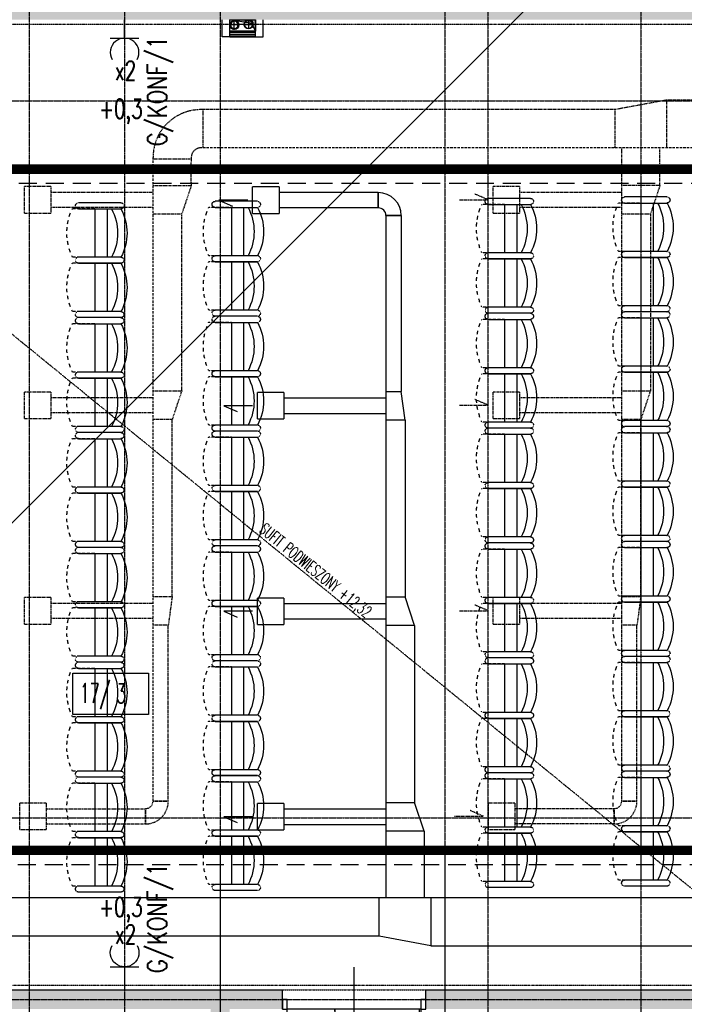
# Model space of a CAD drawing. Extents: x -7228 to 74941, y -112898 to 85621.
# Tile 92 of 256: x 51328 to 52023, y -56214 to -55184. Entities that reach past the tile are written whole.
import ezdxf
from ezdxf.enums import TextEntityAlignment as Align

# ---------------------------------------------------------------- set-up
doc = ezdxf.new("R2010")
doc.units = 0
for name, pattern in [('CENTER', [2, 1.25, -0.25, 0.25, -0.25]), ('DASHDOT', [1, 0.5, -0.25, 0, -0.25]), ('DASHED', [0.75, 0.5, -0.25]), ('DASHED2', [0.375, 0.25, -0.125]), ('DIVIDE', [31.75, 12.7, -6.35, 0, -6.35, 0, -6.35])]:
    doc.linetypes.add(name, pattern=pattern)
doc.layers.get('0').update_dxf_attribs({"color": 101, "linetype": 'CONTINUOUS'})
for name, color, linetype in [('Drz---drzwi', 5, 'CONTINUOUS'), ('E35', 6, 'CONTINUOUS'), ('E50', 3, 'CONTINUOUS'), ('E50kor', 3, 'CONTINUOUS'), ('Ins-kan', 54, 'CONTINUOUS'), ('Ins-went', 141, 'CONTINUOUS'), ('Opis-pom', 6, 'CONTINUOUS'), ('Opis_pom_ramka', 6, 'CONTINUOUS'), ('Os-osie glowne', 1, 'CENTER'), ('Sc-beton', 7, 'CONTINUOUS'), ('Sc-beton-hatch', 86, 'CONTINUOUS'), ('Sc-cegla pustak-hatch', 8, 'CONTINUOUS'), ('Sc-gk', 120, 'CONTINUOUS'), ('Sc-nadproza kon', 5, 'DASHED2'), ('Sc-silikat', 61, 'CONTINUOUS'), ('Suf-widok', 8, 'CONTINUOUS'), ('W-otwor-strop', 1, 'CONTINUOUS'), ('Wyp-meble', 155, 'CONTINUOUS')]:
    doc.layers.add(name, color=color, linetype=linetype)
doc.styles.add('KA wymiar', font='romans.shx', dxfattribs={"width": 0.6})
doc.styles.add('ROMANS', font='romans', dxfattribs={"width": 0.85})
doc.linetypes.add('BATTING', pattern='A,0.0001,-0.1,[134,ltypeshp.shx,S=0.1,R=0,X=-0.1,Y=0],-0.2,[134,ltypeshp.shx,S=0.1,R=180,X=0.1,Y=0],-0.1', length=0.4001)

# ---------------------------------------------------------------- blocks, each defined once
blk = doc.blocks.new('_dlgjlfh')
at = {"ltscale": 7}
for p, q in [((23, -75), (-34, -75)), ((10, -143), (100, -143)), ((10, -145), (100, -145))]:
    blk.add_line(p, q, dxfattribs=at)
for points in [[(0, -5), (0, 0), (10, 0), (10, -5)], [(0, -150), (0, -145), (10, -145), (10, -150)]]:
    blk.add_lwpolyline(points, close=True, dxfattribs=at)
for points in [[(10, -145), (10, -5)], [(60, -5), (10, -5)]]:
    blk.add_lwpolyline(points, dxfattribs=at)
for centre, radius, start, end in [((10, -5), 50, 270, 360), ((10, -145), 90, 360, 90)]:
    blk.add_arc(centre, radius, start, end)
blk = doc.blocks.new('_opis_pom_metka')
at = {"layer": 'Opis_pom_ramka'}
blk.add_lwpolyline([(-33.13, 0), (32.87, 0), (32.87, -36), (-33.13, -36)], close=True, dxfattribs=at)
at = {"style": 'KA wymiar', "width": 0.6}
blk.add_attdef('KO/', text='', height=16.8, dxfattribs=at).set_placement((3.45, -25.87), align=Align.RIGHT)
blk.add_attdef('NR', (3.8, -26.16), '', height=16.8, dxfattribs=at)
blk = doc.blocks.new('_fkjshkjhkjh')
at = {"layer": 'Ins-went', "ltscale": 2}
for p, q in [((763.9, 1157.3, -3630), (763.9, 1185, -3630)), ((791.6, 1185, -3630), (763.9, 1185, -3630)), ((791.6, 1185, -3630), (791.6, 1157.3, -3630)), ((895.4, 1179.1), (895.4, 1163.1)), ((895.4, 1163.1, -3630), (895.4, 1179.1, -3630)), ((763.9, 1157.3, -3630), (791.6, 1157.3, -3630)), ((919.4, 1155.1, -3630), (903.4, 1155.1, -3630)), ((903.4, 1155.1, -3630), (919.4, 1155.1, -3630)), ((768.9, 942.3, -3630), (768.9, 970, -3630)), ((796.6, 970, -3630), (768.9, 970, -3630)), ((796.6, 970, -3630), (796.6, 942.3, -3630)), ((903.4, 971.1, -3630), (919.4, 971.1, -3630)), ((923.4, 941.1, -3630), (919.4, 971.1, -3630)), ((903.4, 964.1, -3630), (796.6, 964.1, -3630)), ((796.6, 948.1, -3630), (903.4, 948.1, -3630)), ((768.9, 942.3, -3630), (796.6, 942.3, -3630)), ((923.4, 941.1, -3630), (903.4, 941.1, -3630)), ((768.9, 727.3, -3630), (768.9, 755, -3630)), ((796.6, 755, -3630), (768.9, 755, -3630)), ((796.6, 755, -3630), (796.6, 727.3, -3630)), ((903.4, 756.1, -3630), (923.4, 756.1, -3630)), ((933.4, 726.1, -3630), (923.4, 756.1, -3630)), ((903.4, 749.1, -3630), (796.6, 749.1, -3630)), ((796.6, 733.1, -3630), (903.4, 733.1, -3630)), ((768.9, 727.3, -3630), (796.6, 727.3, -3630)), ((933.4, 726.1, -3630), (903.4, 726.1, -3630)), ((768.9, 512.4, -3630), (768.9, 540.1, -3630)), ((796.6, 540.1, -3630), (768.9, 540.1, -3630)), ((796.6, 540.1, -3630), (796.6, 512.4, -3630)), ((903.4, 541.2, -3630), (933.4, 541.2, -3630)), ((943.4, 511.2, -3630), (933.4, 541.2, -3630)), ((903.4, 534.2, -3630), (796.6, 534.2, -3630)), ((796.6, 518.2, -3630), (903.4, 518.2, -3630)), ((768.9, 512.4, -3630), (796.6, 512.4, -3630)), ((943.4, 511.2, -3630), (903.4, 511.2, -3630)), ((1777.2, 441.3), (459.7, 441.3)), ((896.4, 401.3), (896.4, 441.3)), ((950.4, 441.3), (950.4, 391.3)), ((896.4, 401.3), (459.7, 401.3)), ((950.4, 391.3), (896.4, 401.3)), ((950.4, 391.3), (1395.4, 391.3))]:
    blk.add_line(p, q, dxfattribs=at)
at = {"layer": 'Ins-went', "ltscale": 2, "elevation": -3630}
for points in [[(758.9, 1171.1), (728.7, 1171.1), (742.7, 1165.1)], [(903.4, 1155.1), (903.4, 441.3)], [(919.4, 1155.1), (919.4, 971.1)], [(763.9, 956.1), (733.7, 956.1), (747.7, 950.1)], [(923.4, 941.1), (923.4, 756.1)], [(763.9, 741.1), (733.7, 741.1), (747.7, 735.1)], [(933.4, 726.1), (933.4, 541.2)], [(763.9, 526.2), (733.7, 526.2), (747.7, 520.2)], [(943.4, 511.2), (943.4, 441.3)]]:
    blk.add_lwpolyline(points, dxfattribs=at)
at = {"layer": 'Ins-went', "ltscale": 2}
for radius in [24, 8]:
    blk.add_arc((895.4, 1155.1, -3630), radius, 0, 90, dxfattribs=at)
for points in [[(895.4, 1179.1), (791.6, 1179.1, -3630)], [(895.4, 1163.1), (791.6, 1163.1, -3630)]]:
    blk.add_spline(points, degree=3, dxfattribs=at)
blk = doc.blocks.new('tea003_r')
for p, q in [((0, 120.2), (44.3, 120.2)), ((44.3, 113.8), (0, 113.8)), ((14.4, 114), (14.4, 63.4)), ((27.2, 114), (27.2, 63.2)), ((0, 63.2), (44.3, 63.2)), ((0, 63.2), (44.3, 63.2)), ((0, 56.9), (44.3, 56.9)), ((44.3, 56.9), (0, 56.9)), ((14.4, 57.1), (14.4, 6.5)), ((27.2, 57.1), (27.2, 6.3)), ((0, 6.3), (44.3, 6.3)), ((0, 0), (44.3, 0))]:
    blk.add_line(p, q)
at = {"linetype": 'DASHED2'}
for p, q in [((27.2, 113.8), (50.9, 113.8)), ((27.2, 63.2), (50.8, 63.2)), ((27.2, 56.9), (50.8, 56.9)), ((27.2, 6.3), (50.8, 6.3))]:
    blk.add_line(p, q, dxfattribs=at)
for centre, radius, start, end in [((47.4, 88.5), 53.8, 151.9275, 208.0725), ((57.3, 88.5), 53.8, 151.9275, 208.0725), ((-2.8, 88.7), 59.3, 24.3732, 25.065), ((-2.8, 88.7), 59.3, 16.8439, 20.8244), ((-2.8, 88.7), 59.3, 9.2304, 12.9456), ((-2.8, 88.7), 59.3, 2.1486, 5.9253), ((-2.8, 88.7), 59.3, 354.9143, 358.3813), ((-2.8, 88.7), 59.3, 347.7164, 351.4235), ((-2.8, 88.7), 59.3, 334.6294, 336.0048), ((-2.8, 88.7), 59.3, 339.7464, 343.7138), ((47.4, 31.6), 53.8, 151.9275, 208.0725), ((57.3, 31.6), 53.8, 151.9275, 208.0725), ((-2.8, 31.8), 59.3, 24.3732, 25.065), ((-2.8, 31.8), 59.3, 16.8439, 20.8244), ((-2.8, 31.8), 59.3, 9.2304, 12.9456), ((-2.8, 31.8), 59.3, 2.1486, 5.9253), ((-2.8, 31.8), 59.3, 347.7164, 351.4235), ((-2.8, 31.8), 59.3, 354.9143, 358.3813), ((-2.8, 31.8), 59.3, 339.7464, 343.7138), ((-2.8, 31.8), 59.3, 334.6279, 336.0048)]:
    blk.add_arc(centre, radius, start, end)
for centre, start, end in [((0, 117), 90, 270), ((44.3, 117), 270, 90), ((0, 60.1), 90, 270), ((0, 60.1), 90, 270), ((44.3, 60.1), 270, 90), ((44.3, 60.1), 270, 90), ((0, 3.2), 90, 270), ((44.3, 3.2), 270, 90)]:
    blk.add_arc(centre, 3.16, start, end, dxfattribs=at)
blk = doc.blocks.new('A$C59F8734F')
at = {"layer": 'Wyp-meble', "xscale": -1}
for p in [(1207.4, 1064.4), (636.1, 1058.3), (778.9, 1059.8), (1064.6, 1062.9), (1064.6, 942.7), (1207.4, 944.3), (636.1, 938.1), (778.9, 939.6), (636.1, 817.9), (778.9, 819.5), (1064.6, 822.6), (1207.4, 824.1), (1207.4, 703.9), (636.1, 697.8), (778.9, 699.3), (1064.6, 702.4), (1064.6, 582.2), (1207.4, 583.8), (636.1, 577.6), (778.9, 579.1), (636.1, 457.4), (778.9, 459), (1064.6, 462.1), (1207.4, 463.6)]:
    blk.add_blockref('tea003_r', p, dxfattribs=at)
blk = doc.blocks.new('g2')
at = {"layer": 'E35'}
blk.add_line((15, 19.3), (-15, 19.3), dxfattribs=at)
blk.add_arc((0, 34.3), 15, 150, 30, dxfattribs=at)
at = {"layer": 'E50'}
blk.add_line((0, 19.3), (0, 0), dxfattribs=at)

msp = doc.modelspace()

# ---------------------------------------------------------------- hatches: boundary and pattern name
at = {"layer": 'Sc-beton-hatch'}
h = msp.add_hatch(dxfattribs=at)
h.set_pattern_fill('ANSI33', color=256, style=0)
h.paths.add_polyline_path([(51487.547, -51608.711), (51427.547, -51608.711), (51427.547, -51668.711), (51447.547, -51668.711), (51447.547, -51628.711), (51487.547, -51628.711)])
h.paths.add_polyline_path([(51822.547, -51608.711), (51722.547, -51608.711), (51722.547, -51628.711), (51762.547, -51628.711), (51762.547, -52190.711), (51782.547, -52190.711), (51782.547, -52038.711), (52169.547, -52038.711), (52169.547, -52018.711), (51782.547, -52018.711), (51782.547, -51628.711), (51822.547, -51628.711)])
h.paths.add_polyline_path([(51447.547, -51939.711), (51427.547, -51939.711), (51427.547, -52039.711), (51447.547, -52039.711)])
h.paths.add_polyline_path([(52347.547, -51608.711), (52268.547, -51608.711), (52268.547, -51628.711), (52347.547, -51628.711)])
h.paths.add_polyline_path([(52787.547, -51608.711), (52687.547, -51608.711), (52687.547, -51628.711), (52727.547, -51628.711), (52727.547, -51827.711), (52747.547, -51827.711), (52747.547, -51628.711), (52787.547, -51628.711)])
h.paths.add_polyline_path([(52807.547, -52018.711), (52747.547, -52018.711), (52747.547, -51927.711), (52727.547, -51927.711), (52727.547, -52018.711), (52599.485, -52018.711), (52599.485, -52038.711), (52807.547, -52038.711)])
h.paths.add_polyline_path([(52499.485, -52018.711), (52269.547, -52018.711), (52269.547, -52038.711), (52499.485, -52038.711)])
h.paths.add_polyline_path([(52747.547, -52350.711), (52712.547, -52350.711), (52712.547, -52385.711), (52747.547, -52385.711)])
h.paths.add_polyline_path([(53417.547, -51508.711), (53397.547, -51508.711), (53397.547, -51608.711), (53347.547, -51608.711), (53347.547, -51628.711), (53397.547, -51628.711), (53397.547, -52018.711), (52907.547, -52018.711), (52907.547, -52038.711), (53397.547, -52038.711), (53397.547, -52438.711), (53417.547, -52438.711)])
h.paths.add_polyline_path([(53439.547, -51508.711), (53419.547, -51508.711), (53419.547, -52278.711), (53439.547, -52278.711)])
h.paths.add_polyline_path([(53417.547, -52708.711), (53397.547, -52708.711), (53397.547, -52778.711), (53417.547, -52778.711)])
h.paths.add_polyline_path([(53417.547, -52858.711), (53397.547, -52858.711), (53397.547, -53008.711), (52967.547, -53008.711), (52967.547, -53028.711), (53397.547, -53028.711), (53397.547, -53068.711), (53417.547, -53068.711)])
h.paths.add_polyline_path([(53417.547, -53168.711), (53397.547, -53168.711), (53397.547, -53208.711), (53417.547, -53208.711)])
h.paths.add_polyline_path([(53417.547, -53308.711), (53397.547, -53308.711), (53397.547, -53573.711), (53417.547, -53573.711)])
h.paths.add_polyline_path([(52747.547, -53008.711), (52727.547, -53008.711), (52727.547, -53028.711), (52727.547, -53323.711), (52707.547, -53323.711), (52707.547, -53343.711), (52747.547, -53343.711)])
h.paths.add_polyline_path([(52727.547, -53008.711), (52707.547, -53008.711), (52707.547, -53028.711), (52727.547, -53028.711)], flags=16)
h.paths.add_polyline_path([(52573.547, -53323.711), (52520.547, -53323.711), (52520.547, -53028.711), (52505.547, -53028.711), (52505.547, -53323.711), (52485.547, -53323.711), (52485.547, -53343.711), (52573.547, -53343.711)])
h.paths.add_polyline_path([(52573.547, -53008.711), (52485.547, -53008.711), (52485.547, -53028.711), (52573.547, -53028.711)])
h.paths.add_polyline_path([(52351.547, -53008.711), (52298.547, -53008.711), (52298.547, -53028.711), (52351.547, -53028.711)], flags=17)
h.paths.add_polyline_path([(52298.547, -53008.711), (51987.547, -53008.711), (51987.547, -52350.711), (51900.047, -52350.711), (51900.047, -52370.711), (51967.547, -52370.711), (51967.547, -53008.711), (51447.547, -53008.711), (51447.547, -52968.711), (51427.547, -52968.711), (51427.547, -53068.711), (51447.547, -53068.711), (51447.547, -53028.711), (51967.547, -53028.711), (51967.547, -53538.711), (51987.547, -53538.711), (51987.547, -53028.711), (52278.547, -53028.711), (52278.547, -53343.711), (52298.547, -53343.711), (52351.547, -53343.711), (52351.547, -53323.711), (52298.547, -53323.711)])
h.paths.add_polyline_path([(51800.047, -52350.711), (51782.547, -52350.711), (51782.547, -52345.711), (51762.547, -52345.711), (51762.547, -52350.711), (51447.547, -52350.711), (51447.547, -52330.711), (51427.547, -52330.711), (51427.547, -52568.711), (51447.547, -52568.711), (51447.547, -52370.711), (51800.047, -52370.711)])
h.paths.add_polyline_path([(51447.547, -52718.711), (51427.547, -52718.711), (51427.547, -52818.711), (51447.547, -52818.711)])
h.paths.add_polyline_path([(51447.547, -53218.711), (51427.547, -53218.711), (51427.547, -53415.711), (51447.547, -53415.711)], flags=17)
h.paths.add_polyline_path([(51447.547, -53505.711), (51427.547, -53505.711), (51427.547, -53548.711), (51447.547, -53548.711)])
h.paths.add_polyline_path([(52024.547, -53758.711), (51447.547, -53758.711), (51447.547, -53698.711), (51427.547, -53698.711), (51427.547, -53778.711), (52024.547, -53778.711)])
h.paths.add_polyline_path([(52787.547, -53758.711), (52174.547, -53758.711), (52174.547, -53778.711), (52727.547, -53778.711), (52727.547, -54010.711), (52747.547, -54010.711), (52747.547, -53778.711), (52787.547, -53778.711)])
h.paths.add_polyline_path([(53025.547, -53758.711), (52922.547, -53758.711), (52922.547, -53778.711), (53025.547, -53778.711)])
h.paths.add_polyline_path([(53244.547, -53758.711), (53150.547, -53758.711), (53150.547, -53778.711), (53244.547, -53778.711)])
h.paths.add_polyline_path([(53417.547, -53723.711), (53397.547, -53723.711), (53397.547, -53758.711), (53349.547, -53758.711), (53349.547, -53778.711), (53397.547, -53778.711), (53397.547, -54383.711), (53417.547, -54383.711)])
h.paths.add_polyline_path([(52747.547, -54110.711), (52727.547, -54110.711), (52727.547, -54305.711), (52747.547, -54305.711)])
h.paths.add_polyline_path([(52747.547, -54405.711), (52727.547, -54405.711), (52727.547, -54508.711), (52314.153, -54508.711, -0.15510336), (52317.392, -54518.903, -0.14834739), (52314.417, -54528.711), (52727.547, -54528.711), (52727.547, -54588.711), (52747.547, -54588.711)])
h.paths.add_polyline_path([(52314.153, -54508.711), (52312.287, -54508.711), (52312.287, -54528.711), (52314.417, -54528.711, 0.14834739), (52317.392, -54518.903, 0.15510336)])
h.paths.add_polyline_path([(52287.287, -54508.711), (52285.327, -54508.711, 0.15510336), (52282.087, -54518.903, 0.14834739), (52285.062, -54528.711), (52287.287, -54528.711)])
h.paths.add_polyline_path([(52285.327, -54508.711), (52218.547, -54508.711), (52218.547, -54528.711), (52285.062, -54528.711, -0.14834739), (52282.087, -54518.903, -0.15510336)])
h.paths.add_polyline_path([(51997.547, -54508.711), (51987.547, -54508.711), (51947.547, -54508.711), (51947.547, -54533.711), (51987.547, -54533.711), (51997.547, -54533.711)])
h.paths.add_polyline_path([(51507.547, -54508.711), (51427.547, -54508.711), (51427.547, -54528.711), (51507.547, -54528.711)])
h.paths.add_polyline_path([(51547.547, -55013.711), (51527.547, -55013.711), (51527.547, -55046.711), (51547.547, -55046.711)])
h.paths.add_polyline_path([(52790.547, -55158.711), (52747.547, -55158.711), (52747.547, -55068.711), (52727.547, -55068.711), (52727.547, -55158.711), (51547.547, -55158.711), (51547.547, -55143.711), (51527.547, -55143.711), (51527.547, -55158.711), (51287.547, -55158.711), (51287.547, -55183.711), (52790.547, -55183.711)])
h.paths.add_polyline_path([(51237.547, -55158.711), (51187.547, -55158.711), (51187.547, -55183.711), (51237.547, -55183.711)])
h.paths.add_polyline_path([(51137.547, -55158.711), (51087.547, -55158.711), (51087.547, -55183.711), (51137.547, -55183.711)])
h.paths.add_polyline_path([(51037.547, -55158.711), (50987.547, -55158.711), (50987.547, -55183.711), (51037.547, -55183.711)])
h.paths.add_polyline_path([(50937.547, -55158.711), (50897.547, -55158.711), (50897.547, -56065.711), (50997.547, -56065.711), (50997.547, -56080.711), (51017.547, -56080.711), (51017.547, -56045.711), (50917.547, -56045.711), (50917.547, -55183.711), (50937.547, -55183.711)])
h.paths.add_polyline_path([(51602.547, -56198.711), (51017.547, -56198.711), (51017.547, -56180.711), (50997.547, -56180.711), (50997.547, -56198.711), (50797.547, -56198.711), (50797.547, -56553.711), (51527.547, -56553.711), (51527.547, -56593.711), (51547.547, -56593.711), (51547.547, -56553.711), (51599.547, -56553.711), (51599.547, -56533.711), (51547.547, -56533.711), (51547.547, -56378.711), (51527.547, -56378.711), (51527.547, -56533.711), (50817.547, -56533.711), (50817.547, -56218.711), (51527.547, -56218.711), (51527.547, -56228.711), (51547.547, -56228.711), (51547.547, -56218.711), (51602.547, -56218.711)])
h.paths.add_polyline_path([(52327.547, -56533.711), (51827.547, -56533.711), (51827.547, -56445.711), (51807.547, -56445.711), (51807.547, -56533.711), (51754.547, -56533.711), (51754.547, -56553.711), (51807.547, -56553.711), (51807.547, -56593.711), (51827.547, -56593.711), (51827.547, -56553.711), (52327.547, -56553.711)])
h.paths.add_polyline_path([(52507.547, -56198.711), (51752.547, -56198.711), (51752.547, -56218.711), (52507.547, -56218.711)])
h.paths.add_polyline_path([(52794.547, -56533.711), (52747.547, -56533.711), (52747.547, -56419.211), (52727.547, -56419.211), (52727.547, -56533.711), (52607.547, -56533.711), (52607.547, -56553.711), (52794.547, -56553.711)])
h.paths.add_polyline_path([(52819.547, -56528.711), (52794.547, -56528.711), (52794.547, -56553.711), (52819.547, -56553.711)])
h.paths.add_polyline_path([(52747.547, -55693.711), (52727.547, -55693.711), (52727.547, -56289.211), (52747.547, -56289.211)])
h.paths.add_polyline_path([(52970.047, -56528.711), (52945.047, -56528.711), (52945.047, -56553.711), (52970.047, -56553.711)])
h.paths.add_polyline_path([(53120.047, -56528.711), (53095.047, -56528.711), (53095.047, -56553.711), (53120.047, -56553.711)])
h.paths.add_polyline_path([(53270.047, -56528.711), (53245.047, -56528.711), (53245.047, -56553.711), (53270.047, -56553.711)])
h.paths.add_polyline_path([(53382.547, -56533.711), (53337.547, -56533.711), (53337.547, -56553.711), (53382.547, -56553.711)])
h.paths.add_polyline_path([(53417.547, -56518.711), (53382.547, -56518.711), (53382.547, -56553.711), (53417.547, -56553.711)])
h.paths.add_polyline_path([(53417.547, -56456.711), (53397.547, -56456.711), (53397.547, -56518.711), (53417.547, -56518.711)])
h.paths.add_polyline_path([(53417.547, -56381.211), (53392.547, -56381.211), (53392.547, -56406.211), (53417.547, -56406.211)])
h.paths.add_polyline_path([(53417.547, -56231.211), (53392.547, -56231.211), (53392.547, -56256.211), (53417.547, -56256.211)])
h.paths.add_polyline_path([(53417.547, -56081.211), (53392.547, -56081.211), (53392.547, -56106.211), (53417.547, -56106.211)])
h.paths.add_polyline_path([(53417.547, -55931.211), (53392.547, -55931.211), (53392.547, -55956.211), (53417.547, -55956.211)])
h.paths.add_polyline_path([(53417.547, -55806.211), (53397.547, -55806.211), (53397.547, -55826.211), (53417.547, -55826.211)])
h.paths.add_polyline_path([(53417.547, -55781.211), (53392.547, -55781.211), (53392.547, -55806.211), (53417.547, -55806.211)])
h.paths.add_polyline_path([(53417.547, -55598.711), (53397.547, -55598.711), (53397.547, -55781.211), (53417.547, -55781.211)])
h.paths.add_polyline_path([(53417.547, -55398.711), (53382.547, -55398.711), (53382.547, -55363.711), (53362.547, -55363.711), (53362.547, -55418.711), (53397.547, -55418.711), (53397.547, -55448.711), (53417.547, -55448.711)])
h.paths.add_polyline_path([(53382.547, -55103.211), (53362.547, -55103.211), (53362.547, -55158.711), (52925.547, -55158.711), (52925.547, -55183.711), (53362.547, -55183.711), (53362.547, -55213.711), (53382.547, -55213.711), (53382.547, -55183.711)])
h.paths.add_polyline_path([(52747.547, -54693.711), (52727.547, -54693.711), (52727.547, -54918.711), (52747.547, -54918.711)])
h.paths.add_polyline_path([(53382.547, -54696.711), (53417.547, -54696.711), (53417.547, -54653.711), (53397.547, -54653.711), (53397.547, -54676.711), (53362.547, -54676.711), (53362.547, -54983.211), (53382.547, -54983.211)])
h.paths.add_polyline_path([(53417.547, -54483.711), (53397.547, -54483.711), (53397.547, -54553.711), (53417.547, -54553.711)])
at = {"layer": 'Sc-cegla pustak-hatch'}
h = msp.add_hatch(dxfattribs=at)
h.set_pattern_fill('ANSI32', color=256, scale=0.5, angle=90, style=0)
h.paths.add_polyline_path([(51447.547, -52310.711), (51427.547, -52310.711), (51427.547, -52330.711), (51447.547, -52330.711)])
h.paths.add_polyline_path([(52347.547, -51628.711), (52329.547, -51628.711), (52329.547, -51827.711), (52347.547, -51827.711)])
h.paths.add_polyline_path([(52472.547, -51947.711), (52347.547, -51947.711), (52347.547, -51927.711), (52329.547, -51927.711), (52329.547, -52018.711), (52347.547, -52018.711), (52347.547, -51965.711), (52454.547, -51965.711), (52454.547, -52018.711), (52472.547, -52018.711)])
h.paths.add_polyline_path([(53066.547, -52038.711), (53048.547, -52038.711), (53048.547, -52090.711), (52985.547, -52090.711), (52985.547, -52038.711), (52967.547, -52038.711), (52967.547, -52113.711), (52985.547, -52113.711), (52985.547, -52108.711), (53066.547, -52108.711)])
h.paths.add_polyline_path([(52985.547, -52213.711), (52967.547, -52213.711), (52967.547, -52888.711), (52985.547, -52888.711), (52985.547, -52758.711), (53397.547, -52758.711), (53397.547, -52740.711), (52985.547, -52740.711)])
h.paths.add_polyline_path([(52985.547, -53028.711), (52967.547, -53028.711), (52967.547, -53108.711), (52985.547, -53108.711)])
h.paths.add_polyline_path([(52985.547, -52988.711), (52967.547, -52988.711), (52967.547, -53008.711), (52985.547, -53008.711)])
h.paths.add_polyline_path([(52985.547, -53208.711), (52967.547, -53208.711), (52967.547, -53538.711), (52985.547, -53538.711), (52985.547, -53511.711), (53067.547, -53511.711), (53067.547, -53519.711), (53059.547, -53519.711), (53059.547, -53538.711), (53397.547, -53538.711), (53397.547, -53520.711), (53077.547, -53520.711), (53077.547, -53493.711), (52985.547, -53493.711)])
h.paths.add_polyline_path([(52296.547, -53510.711), (52278.547, -53510.711), (52278.547, -53520.711), (52095.547, -53520.711), (52095.547, -53252.711), (52077.547, -53252.711), (52077.547, -53520.711), (51987.547, -53520.711), (51987.547, -53538.711), (52278.547, -53538.711), (52278.547, -53581.211), (52296.547, -53581.211)])
h.paths.add_polyline_path([(52296.547, -53343.711), (52278.547, -53343.711), (52278.547, -53410.711), (52296.547, -53410.711)])
h.paths.add_polyline_path([(51967.547, -53520.711), (51942.547, -53520.711), (51942.547, -53538.711), (51967.547, -53538.711)])
h.paths.add_polyline_path([(51842.547, -53520.711), (51447.547, -53520.711), (51447.547, -53538.711), (51842.547, -53538.711)])
h.paths.add_polyline_path([(51445.547, -53778.711), (51427.547, -53778.711), (51427.547, -53898.711), (51445.547, -53898.711)])
h.paths.add_polyline_path([(51445.547, -54048.711), (51427.547, -54048.711), (51427.547, -54113.711), (51445.547, -54113.711)])
h.paths.add_polyline_path([(51445.547, -54263.711), (51427.547, -54263.711), (51427.547, -54328.711), (51445.547, -54328.711)])
h.paths.add_polyline_path([(51445.547, -54478.711), (51427.547, -54478.711), (51427.547, -54508.711), (51445.547, -54508.711)])
h.paths.add_polyline_path([(51445.547, -54528.711), (51427.547, -54528.711), (51427.547, -54543.711), (51445.547, -54543.711)])
h.paths.add_polyline_path([(51445.547, -54693.711), (51427.547, -54693.711), (51427.547, -54758.711), (51445.547, -54758.711)])
h.paths.add_polyline_path([(51445.547, -54908.711), (51427.547, -54908.711), (51427.547, -55031.711), (51527.547, -55031.711), (51527.547, -55013.711), (51445.547, -55013.711)])
h.paths.add_polyline_path([(52352.547, -54886.711), (52296.547, -54886.711), (52296.547, -54536.264, -0.20267676), (52285.062, -54528.711), (52278.547, -54528.711), (52278.547, -54904.711), (52352.547, -54904.711)])
h.paths.add_polyline_path([(52727.547, -54886.711), (52527.547, -54886.711), (52527.547, -54528.711), (52509.547, -54528.711), (52509.547, -54886.711), (52452.547, -54886.711), (52452.547, -54904.711), (52727.547, -54904.711)])
h.paths.add_polyline_path([(52727.547, -54210.711), (52369.547, -54210.711), (52369.547, -54127.711), (52296.547, -54127.711), (52296.547, -53778.711), (52278.547, -53778.711), (52278.547, -54508.711), (52285.327, -54508.711, -0.19581065), (52296.547, -54501.541), (52296.547, -54145.711), (52351.547, -54145.711), (52351.547, -54508.711), (52369.547, -54508.711), (52369.547, -54228.711), (52727.547, -54228.711)])
h.paths.add_polyline_path([(52296.547, -54501.541, 0.15144843), (52287.287, -54506.391), (52296.547, -54506.391)], flags=17)
h.paths.add_polyline_path([(52296.547, -54506.391), (52287.287, -54506.391), (52287.287, -54508.711), (52296.547, -54508.711)], flags=17)
h.paths.add_polyline_path([(52507.547, -55183.711), (52489.547, -55183.711), (52489.547, -55213.711), (52507.547, -55213.711)])
h.paths.add_polyline_path([(52507.547, -55363.711), (52489.547, -55363.711), (52489.547, -56198.711), (52507.547, -56198.711)])
h.paths.add_polyline_path([(52790.547, -55693.711), (52747.547, -55693.711), (52747.547, -55711.711), (52790.547, -55711.711)])
h.paths.add_polyline_path([(53197.547, -55693.711), (52985.547, -55693.711), (52967.547, -55693.711), (52940.547, -55693.711), (52940.547, -55711.711), (53197.547, -55711.711)])
h.paths.add_polyline_path([(52985.547, -55418.711), (53207.547, -55418.711), (53207.547, -55400.711), (52967.547, -55400.711), (52967.547, -55693.711), (52985.547, -55693.711)])
h.paths.add_polyline_path([(53362.547, -55400.711), (53307.547, -55400.711), (53307.547, -55418.711), (53362.547, -55418.711)])
h.paths.add_polyline_path([(52985.547, -55018.711), (52967.547, -55018.711), (52967.547, -55158.711), (52985.547, -55158.711)])
h.paths.add_polyline_path([(52985.547, -54694.711), (53362.547, -54694.711), (53362.547, -54676.711), (52985.547, -54676.711), (52985.547, -54405.711), (52967.547, -54405.711), (52967.547, -54918.711), (52985.547, -54918.711)])
h.paths.add_polyline_path([(53397.547, -54210.711), (53012.547, -54210.711), (53012.547, -54118.711), (52985.547, -54118.711), (52985.547, -54096.711), (52967.547, -54096.711), (52967.547, -54136.711), (52994.547, -54136.711), (52994.547, -54210.711), (52967.547, -54210.711), (52967.547, -54305.711), (52985.547, -54305.711), (52985.547, -54228.711), (53397.547, -54228.711)])
h.paths.add_polyline_path([(52985.547, -53778.711), (52967.547, -53778.711), (52967.547, -54006.711), (52985.547, -54006.711)])
h.paths.add_polyline_path([(52296.547, -53716.211), (52278.547, -53716.211), (52278.547, -53758.711), (52296.547, -53758.711)])
at = {"layer": 'W-otwor-strop'}
msp.add_hatch(color=256, dxfattribs=at).paths.add_polyline_path([(51547.547, -55183.711), (51574.547, -55183.711), (51574.547, -55195.711), (51570.547, -55187.711)])

# ---------------------------------------------------------------- linework, layer by layer
at = {"layer": 'E35'}
msp.add_line((53008.047, -54021.711), (51285.076, -55744.682), dxfattribs=at)
at = {"layer": 'E50kor', "linetype": 'DASHED2', "ltscale": 75}
for p, q in [((52555.162, -55355.101), (51057.785, -55355.101)), ((52357.122, -56067.687), (51059.079, -56067.687))]:
    msp.add_line(p, q, dxfattribs=at)
at = {"layer": 'E50kor', "const_width": 10}
for points in [[(52555.162, -55340.101), (51057.785, -55340.101)], [(52342.122, -55340.101), (52342.122, -56052.687), (51059.079, -56052.687)]]:
    msp.add_lwpolyline(points, dxfattribs=at)
at = {"layer": 'Ins-kan', "linetype": 'Continuous', "ltscale": 0.3}
for p, q in [((51552.297, -55194.436), (51552.297, -55183.936)), ((51567.151, -55183.931), (51567.151, -55193.381)), ((51557.547, -55189.186), (51547.047, -55189.186)), ((51562.426, -55188.656), (51571.876, -55188.656))]:
    msp.add_line(p, q, dxfattribs=at)
for centre, radius in [((51552.297, -55189.186), 4.77), ((51567.151, -55188.656), 4.725), ((51567.151, -55188.656), 4.125)]:
    msp.add_circle(centre, radius, dxfattribs=at)
at = {"layer": 'Ins-kan', "linetype": 'Continuous', "ltscale": 0.3, "extrusion": (0, 9.7811e-55, -1)}
msp.add_ellipse((51552.297, -55189.186), major_axis=(2.722, 2.722), ratio=1, start_param=3.92699082, end_param=10.21017612, dxfattribs=at)
at = {"layer": 'Ins-went', "linetype": 'DASHED', "ltscale": 2}
for p, q in [((52004.572, -55267.788, -3580), (51950.572, -55277.788, -3580)), ((52004.572, -55267.788, -3580), (52004.572, -55317.788, -3580)), ((51519.284, -55277.788, -3580), (51519.284, -55317.788, -3580)), ((51950.572, -55317.788, -3580), (51950.572, -55277.788, -3580)), ((51507.284, -55329.788, -3580), (51467.284, -55329.788, -3580)), ((51507.284, -55327.788, -3580), (51507.284, -55332.788, -3580)), ((51507.284, -55354.188), (51507.284, -55332.788)), ((51332.761, -55386.02), (51332.761, -55358.32)), ((51360.461, -55358.32), (51332.761, -55358.32)), ((51360.461, -55358.32), (51360.461, -55386.02)), ((51467.258, -55357.17), (51507.258, -55357.17)), ((51507.258, -55357.17), (51497.258, -55387.17)), ((51507.258, -55354.17), (51507.258, -55357.17)), ((51823.05, -55386.02), (51823.05, -55358.32)), ((51850.75, -55358.32), (51823.05, -55358.32)), ((51850.75, -55358.32), (51850.75, -55386.02)), ((51997.547, -55357.17), (51987.547, -55387.17)), ((51360.461, -55364.17), (51467.258, -55364.17)), ((51850.75, -55364.17), (51957.547, -55364.17)), ((51467.258, -55380.17), (51360.461, -55380.17)), ((51957.547, -55380.17), (51850.75, -55380.17)), ((51332.761, -55386.02), (51360.461, -55386.02)), ((51497.258, -55387.17), (51467.258, -55387.17)), ((51497.258, -55572.055), (51497.258, -55387.17)), ((51823.05, -55386.02), (51850.75, -55386.02)), ((51987.547, -55387.17), (51957.547, -55387.17)), ((51987.547, -55387.17), (51987.547, -55572.055)), ((51332.761, -55600.905), (51332.761, -55573.205)), ((51360.461, -55573.205), (51332.761, -55573.205)), ((51360.461, -55573.205), (51360.461, -55600.905)), ((51467.258, -55572.055), (51497.258, -55572.055)), ((51497.258, -55572.055), (51487.258, -55602.055)), ((51823.05, -55600.905), (51823.05, -55573.205)), ((51850.75, -55573.205), (51823.05, -55573.205)), ((51850.75, -55573.205), (51850.75, -55600.905)), ((51957.547, -55572.055), (51987.547, -55572.055)), ((51987.547, -55572.055), (51977.547, -55602.055)), ((51360.461, -55579.055), (51467.258, -55579.055)), ((51850.75, -55579.055), (51957.547, -55579.055)), ((51467.258, -55595.055), (51360.461, -55595.055)), ((51957.547, -55595.055), (51850.75, -55595.055)), ((51332.761, -55600.905), (51360.461, -55600.905)), ((51487.258, -55602.055), (51467.258, -55602.055)), ((51487.258, -55787.055), (51487.258, -55602.055)), ((51823.05, -55600.905), (51850.75, -55600.905)), ((51977.547, -55602.055), (51957.547, -55602.055)), ((51977.547, -55787.055), (51977.547, -55602.055)), ((51332.761, -55815.905), (51332.761, -55788.205)), ((51360.461, -55788.205), (51332.761, -55788.205)), ((51360.461, -55788.205), (51360.461, -55815.905)), ((51360.461, -55794.055), (51467.258, -55794.055)), ((51467.258, -55787.055), (51487.258, -55787.055)), ((51487.258, -55787.055), (51483.258, -55817.055)), ((51823.05, -55815.905), (51823.05, -55788.205)), ((51850.75, -55788.205), (51823.05, -55788.205)), ((51850.75, -55788.205), (51850.75, -55815.905)), ((51850.75, -55794.055), (51957.547, -55794.055)), ((51957.547, -55787.055), (51977.547, -55787.055)), ((51977.547, -55787.055), (51973.547, -55817.055)), ((51467.258, -55810.055), (51360.461, -55810.055)), ((51957.547, -55810.055), (51850.75, -55810.055)), ((51332.761, -55815.905), (51360.461, -55815.905)), ((51483.258, -55817.055), (51467.258, -55817.055)), ((51483.258, -56001.055), (51483.258, -55817.055)), ((51823.05, -55815.905), (51850.75, -55815.905)), ((51973.547, -55817.055), (51957.547, -55817.055)), ((51973.547, -56001.055), (51973.547, -55817.055)), ((51467.258, -56001.055), (51483.258, -56001.055)), ((51483.258, -56001.055), (51467.258, -56001.055)), ((51957.547, -56001.055), (51973.547, -56001.055)), ((51973.547, -56001.055), (51957.547, -56001.055)), ((51327.761, -56030.905), (51327.761, -56003.205)), ((51355.461, -56003.205), (51327.761, -56003.205)), ((51355.461, -56003.205), (51355.461, -56030.905)), ((51355.461, -56009.055), (51459.258, -56009.055)), ((51459.258, -56009.055), (51459.258, -56025.055)), ((51459.258, -56025.055), (51459.258, -56009.055)), ((51818.05, -56030.905), (51818.05, -56003.205)), ((51845.75, -56003.205), (51818.05, -56003.205)), ((51845.75, -56003.205), (51845.75, -56030.905)), ((51949.547, -56009.055), (51949.547, -56025.055)), ((51949.547, -56025.055), (51949.547, -56009.055)), ((51327.761, -56030.905), (51355.461, -56030.905)), ((51355.461, -56025.055), (51459.258, -56025.055)), ((51818.05, -56030.905), (51845.75, -56030.905))]:
    msp.add_line(p, q, dxfattribs=at)
at = {"layer": 'Ins-went', "linetype": 'DASHED', "ltscale": 5}
for p, q in [((52519.518, -55317.788), (51517.284, -55317.788, -3580)), ((51467.258, -56001.055), (51467.284, -55327.788, -3580))]:
    msp.add_line(p, q, dxfattribs=at)
at = {"layer": 'Ins-went', "linetype": 'DASHED', "ltscale": 2}
for points in [[(52247.118, -55267.788), (52004.572, -55267.788)], [(51957.547, -56001.055), (51957.547, -55317.788)], [(51997.547, -55357.17), (51997.547, -55317.788)], [(51997.547, -55357.17), (51957.547, -55357.17)], [(51787.812, -55372.17), (51818.05, -55372.17), (51804.036, -55366.147)], [(51787.812, -55587.055), (51818.05, -55587.055), (51804.036, -55581.033)], [(51787.812, -55802.055), (51818.05, -55802.055), (51804.036, -55796.033)], [(51782.812, -56017.055), (51813.05, -56017.055), (51799.036, -56011.033)]]:
    msp.add_lwpolyline(points, dxfattribs=at)
at = {"layer": 'Ins-went', "linetype": 'DASHED', "ltscale": 2, "elevation": -3580}
msp.add_lwpolyline([(51950.572, -55277.788), (51517.314, -55277.788)], dxfattribs=at)
at = {"layer": 'Ins-went', "linetype": 'DASHED', "ltscale": 2}
for centre, radius, start, end in [((51517.284, -55327.788, -3580), 50, 90, 180), ((51517.284, -55327.788, -3580), 10, 90, 180), ((51459.258, -56001.055), 8, 270, 0), ((51459.258, -56001.055), 24, 270, 0), ((51949.547, -56001.055), 8, 270, 0), ((51949.547, -56001.055), 24, 270, 0)]:
    msp.add_arc(centre, radius, start, end, dxfattribs=at)
for points in [[(51949.547, -56009.055), (51845.75, -56009.055)], [(51949.547, -56025.055), (51845.75, -56025.055)]]:
    msp.add_spline(points, degree=3, dxfattribs=at)
at = {"layer": 'Os-osie glowne'}
for points in [[(51337.547, -51086.711), (51337.547, -57063.711)], [(51437.547, -51086.711), (51437.547, -57063.711)], [(51537.547, -51086.711), (51537.547, -57133.711)], [(51772.547, -51086.711), (51772.547, -57133.711)], [(51817.547, -51086.711), (51817.547, -57063.711)], [(51977.547, -51086.711), (51977.547, -57063.711)], [(50525.547, -55268.711), (62792.547, -55268.711)], [(50525.547, -56018.711), (62792.547, -56018.711)], [(51537.547, -56064.193), (51537.547, -63668.4)], [(51772.547, -56064.193), (51772.547, -62415.66)], [(50525.547, -56208.711), (62792.547, -56208.711)]]:
    msp.add_lwpolyline(points, dxfattribs=at)
at = {"layer": 'Sc-beton'}
for points in [[(51017.547, -56198.711), (51602.547, -56198.711)], [(51602.547, -56218.711), (51602.547, -56198.711)], [(51752.547, -56198.711), (52507.547, -56198.711)], [(51752.547, -56218.711), (51752.547, -56198.711)]]:
    msp.add_lwpolyline(points, dxfattribs=at)
at = {"layer": 'Sc-gk'}
for points in [[(51547.547, -55195.711), (51574.547, -55195.711)], [(51547.547, -55196.911), (51574.547, -55196.911)], [(51547.547, -55200.511), (51574.547, -55200.511)], [(51547.547, -55201.711), (51574.547, -55201.711)]]:
    msp.add_lwpolyline(points, dxfattribs=at)
at = {"layer": 'Sc-gk', "linetype": 'BATTING', "ltscale": 0.09}
msp.add_lwpolyline([(51547.547, -55198.711), (51574.547, -55198.711)], dxfattribs=at)
at = {"layer": 'Sc-nadproza kon', "linetype": 'DASHDOT', "ltscale": 0.5}
msp.add_lwpolyline([(51602.547, -56198.711), (51752.547, -56198.711)], dxfattribs=at)
at = {"layer": 'Sc-silikat'}
for p, q in [((51539.547, -55201.711), (51539.547, -55183.711)), ((51547.547, -55201.711), (51547.547, -55183.711)), ((51574.547, -55201.711), (51574.547, -55183.711)), ((51582.547, -55201.711), (51582.547, -55183.711))]:
    msp.add_line(p, q, dxfattribs=at)
for points in [[(51547.547, -55201.711), (51539.547, -55201.711)], [(51574.547, -55201.711), (51582.547, -55201.711)]]:
    msp.add_lwpolyline(points, dxfattribs=at)
at = {"layer": 'Suf-widok', "linetype": 'DIVIDE', "ltscale": 0.02}
msp.add_lwpolyline([(52154.547, -56193.711), (50922.547, -55188.711)], dxfattribs=at)
msp.add_lwpolyline([(52154.547, -55188.711), (50922.547, -55188.711), (50922.547, -56040.711), (51022.547, -56040.711), (51022.547, -56193.711), (52154.547, -56193.711)], close=True, dxfattribs=at)
at = {"layer": 'W-otwor-strop', "ltscale": 0.5}
for points in [[(51547.547, -55183.711), (51574.547, -55183.711), (51574.547, -55195.711), (51547.547, -55195.711)], [(51547.547, -55183.711), (51574.547, -55183.711), (51574.547, -55195.711), (51570.547, -55187.711), (51547.547, -55183.711)]]:
    msp.add_lwpolyline(points, close=True, dxfattribs=at)

# ---------------------------------------------------------------- block references
for name, p in [('A$C59F8734F', (50797.547, -56553.711)), ('_fkjshkjhkjh', (50807.547, -56543.711))]:
    msp.add_blockref(name, p)
at = {"layer": 'Drz---drzwi', "xscale": -1, "rotation": 90}
msp.add_blockref('_dlgjlfh', (51602.547, -56208.711), dxfattribs=at)
at = {"layer": 'E35', "rotation": 179.9999999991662}
msp.add_blockref('g2', (51437.547, -55183.711), dxfattribs=at)
at = {"layer": 'E35', "xscale": -1}
msp.add_blockref('g2', (51437.547, -56193.828), dxfattribs=at)
at = {"layer": 'Opis-pom'}
ref = msp.add_blockref('_opis_pom_metka', (51423.169, -55867.171), dxfattribs=dict(at, xscale=1.2, yscale=1.2, zscale=1.2))
ref.add_attrib('KO/', '17/', dxfattribs={"layer": '0', "height": 20.16, "style": 'KA wymiar', "width": 0.6}).set_placement((51422.79, -55898.212), align=Align.RIGHT)
ref.add_attrib('NR', '3', (51428.876, -55898.568), dxfattribs={"layer": '0', "height": 20.16, "style": 'KA wymiar', "width": 0.6})

# ---------------------------------------------------------------- texts
at = {"layer": 'E35', "style": 'ROMANS'}
for s, rotation, width, p in [('G/KONF/1', 90, 0.8, (51473.004, -55258.461)), ('x2', 360, 0.7, (51438.479, -55237.043)), ('+0,3', 360, 0.7, (51433.595, -55280.065)), ('G/KONF/1', 90, 0.8, (51473.004, -56123.326)), ('+0,3', 0, 0.7, (51433.595, -56115.005)), ('x2', 0, 0.7, (51438.479, -56140.496))]:
    msp.add_text(s, height=20, rotation=rotation, dxfattribs=dict(at, width=width)).set_placement(p, align=Align.MIDDLE)
at = {"layer": 'Suf-widok', "linetype": 'DIVIDE', "ltscale": 0.02, "insert": (51585.284, -55709.419), "char_height": 12.5, "width": 1930.60035, "attachment_point": 1, "rotation": 320.92303, "style": 'KA wymiar'}
msp.add_mtext('SUFIT PODWIESZONY +12,32', dxfattribs=at)

doc.saveas('drawing.dxf')
